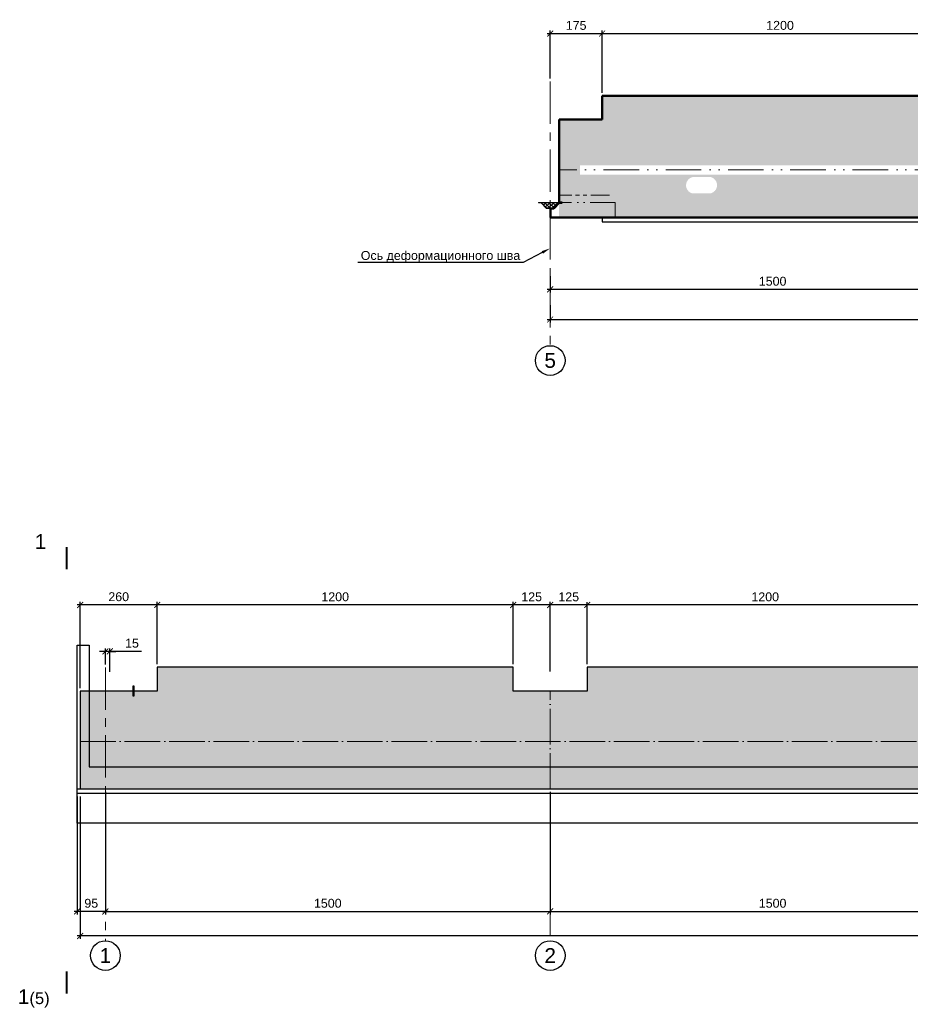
# Model space of a CAD drawing. Header units: millimetres. Extents: x 381297 to 840819, y 463079 to 618741.
# Tile 6 of 14: x 463023 to 493055, y 498613 to 531797. Entities that reach past the tile are written whole.
import ezdxf
from ezdxf import colors
from ezdxf.entities.mleader import LeaderData, LeaderLine
from ezdxf.math import Vec2, Vec3

# ---------------------------------------------------------------- set-up
doc = ezdxf.new("R2010")
doc.units = ezdxf.units.MM
for name, pattern in [('ACAD_ISO04W100', [30, 24, -3, 0, -3]), ('ACAD_ISO12W100', [21, 12, -3, 0, -3, 0, -3]), ('DASHED', [9, 6, -3]), ('PHANTOM', [63.5, 31.75, -6.35, 6.35, -6.35, 6.35, -6.35]), ('осевая', [50.8, 31.75, -6.35, 6.35, -6.35])]:
    doc.linetypes.add(name, pattern=pattern)
for name, color, linetype, lineweight in [('Бетон', 7, 'Continuous', 50), ('ГТО-2_Размеры', 7, 'Continuous', 15), ('Отдел_Выноски(стрелка)', 7, 'Continuous', 15), ('Отдел_Заглавные надписи', 7, 'Continuous', 30), ('Отдел_Разрезы. Сечения. Узлы', 7, 'Continuous', 15)]:
    doc.layers.add(name, color=color, linetype=linetype, lineweight=lineweight)
doc.layers.add('Оси', color=1, linetype='осевая')
doc.layers.add('Штриховка', color=7, linetype='Continuous')
doc.styles.add('arial', font='arial.ttf')
doc.styles.add('аrial', font='arial.ttf')
doc.styles.add('ариал 0.9', font='arial.ttf', dxfattribs={"width": 0.9})
doc.styles.add('Рогун1', font='arial.ttf')
doc.dimstyles.new('100 мм', dxfattribs={"dimscale": 100, "dimtxt": 3.5, "dimasz": 2, "dimexe": 1, "dimexo": 1, "dimgap": 1.2, "dimtad": 1, "dimdec": 0, "dimlfac": 0.1, "dimrnd": 0.0001, "dimtxsty": 'Рогун1', "dimblk": 'ARCHTICK', "dimcen": 2.5, "dimdle": 1, "dimaunit": 1, "dimadec": 1, "dimazin": 0, "dimtfac": 1, "dimtdec": 0, "dimtmove": 1, "dimatfit": 3, "dimldrblk": 'ARCHTICK', "dimfxl": 1, "dimtfill": 1, "dimarcsym": 0})

# ---------------------------------------------------------------- blocks, each defined once
blk = doc.blocks.new('_ArchTick')
at = {"color": 0, "linetype": 'ByBlock', "const_width": 0.15}
blk.add_lwpolyline([(-0.5, -0.5), (0.5, 0.5)], dxfattribs=at)
blk = doc.blocks.new('*D5')
at = {"layer": 'Defpoints', "color": 0, "transparency": 16777216}
for p in [(465912, 505871), (480912, 505871), (480912, 501743)]:
    blk.add_point(p, dxfattribs=at)
at = {"layer": 'ГТО-2_Размеры', "color": 0, "lineweight": -2, "transparency": 16777216}
for p, q in [((465912, 505771), (465912, 501643)), ((480912, 505771), (480912, 501643)), ((465812, 501743), (481012, 501743))]:
    blk.add_line(p, q, dxfattribs=at)
at = {"layer": 'ГТО-2_Размеры', "color": 0, "lineweight": -2, "transparency": 16777216, "xscale": 200, "yscale": 200, "zscale": 200, "rotation": 180}
blk.add_blockref('_ArchTick', (465912, 501743), dxfattribs=at)
at = {"layer": 'ГТО-2_Размеры', "color": 0, "lineweight": -2, "transparency": 16777216, "xscale": 200, "yscale": 200, "zscale": 200}
blk.add_blockref('_ArchTick', (480912, 501743), dxfattribs=at)
at = {"layer": 'ГТО-2_Размеры', "color": 0, "transparency": 16777216, "insert": (473412, 502016), "char_height": 300, "attachment_point": 5, "style": 'Рогун1'}
blk.add_mtext('1500', dxfattribs=at)
blk = doc.blocks.new('*D6')
at = {"layer": 'Defpoints', "color": 0, "transparency": 16777216}
for p in [(480912, 505721), (495912, 502915), (495912, 501743)]:
    blk.add_point(p, dxfattribs=at)
at = {"layer": 'ГТО-2_Размеры', "color": 0, "lineweight": -2, "transparency": 16777216}
for p, q in [((480912, 505621), (480912, 501643)), ((495912, 502815), (495912, 501643)), ((480812, 501743), (496012, 501743))]:
    blk.add_line(p, q, dxfattribs=at)
at = {"layer": 'ГТО-2_Размеры', "color": 0, "lineweight": -2, "transparency": 16777216, "xscale": 200, "yscale": 200, "zscale": 200, "rotation": 180}
blk.add_blockref('_ArchTick', (480912, 501743), dxfattribs=at)
at = {"layer": 'ГТО-2_Размеры', "color": 0, "lineweight": -2, "transparency": 16777216, "xscale": 200, "yscale": 200, "zscale": 200}
blk.add_blockref('_ArchTick', (495912, 501743), dxfattribs=at)
at = {"layer": 'ГТО-2_Размеры', "color": 0, "transparency": 16777216, "insert": (488412, 502016), "char_height": 300, "attachment_point": 5, "style": 'Рогун1'}
blk.add_mtext('1500', dxfattribs=at)
blk = doc.blocks.new('*D4')
at = {"layer": 'Defpoints', "color": 0, "transparency": 16777216}
for p in [(465062, 505716), (525912, 504621), (465062, 500916)]:
    blk.add_point(p, dxfattribs=at)
at = {"layer": 'ГТО-2_Размеры', "color": 0, "lineweight": -2, "transparency": 16777216}
for p, q in [((465062, 505616), (465062, 500816)), ((525912, 504521), (525912, 500816)), ((526012, 500916), (464962, 500916))]:
    blk.add_line(p, q, dxfattribs=at)
at = {"layer": 'ГТО-2_Размеры', "color": 0, "lineweight": -2, "transparency": 16777216, "xscale": 200, "yscale": 200, "zscale": 200, "rotation": 180}
blk.add_blockref('_ArchTick', (465062, 500916), dxfattribs=at)
at = {"layer": 'ГТО-2_Размеры', "color": 0, "lineweight": -2, "transparency": 16777216, "xscale": 200, "yscale": 200, "zscale": 200}
blk.add_blockref('_ArchTick', (525912, 500916), dxfattribs=at)
at = {"layer": 'ГТО-2_Размеры', "color": 0, "transparency": 16777216, "insert": (495009, 501189), "char_height": 300, "attachment_point": 5, "style": 'Рогун1'}
blk.add_mtext('6085', dxfattribs=at)
blk = doc.blocks.new('*D12')
at = {"layer": 'Defpoints', "color": 0, "transparency": 16777216}
for p in [(482162, 512071), (482162, 509971), (494162, 509971)]:
    blk.add_point(p, dxfattribs=at)
at = {"layer": 'ГТО-2_Размеры', "color": 0, "lineweight": -2, "transparency": 16777216}
for p, q in [((494262, 512071), (482062, 512071)), ((482162, 510071), (482162, 512171)), ((494162, 510071), (494162, 512171))]:
    blk.add_line(p, q, dxfattribs=at)
at = {"layer": 'ГТО-2_Размеры', "color": 0, "lineweight": -2, "transparency": 16777216, "xscale": 200, "yscale": 200, "zscale": 200, "rotation": 180}
blk.add_blockref('_ArchTick', (482162, 512071), dxfattribs=at)
at = {"layer": 'ГТО-2_Размеры', "color": 0, "lineweight": -2, "transparency": 16777216, "xscale": 200, "yscale": 200, "zscale": 200}
blk.add_blockref('_ArchTick', (494162, 512071), dxfattribs=at)
at = {"layer": 'ГТО-2_Размеры', "color": 0, "transparency": 16777216, "insert": (488162, 512344), "char_height": 300, "attachment_point": 5, "style": 'Рогун1'}
blk.add_mtext('1200', dxfattribs=at)
blk = doc.blocks.new('*D13')
at = {"layer": 'Defpoints', "color": 0, "transparency": 16777216}
for p in [(479662, 512072), (479662, 509971), (480912, 509724)]:
    blk.add_point(p, dxfattribs=at)
at = {"layer": 'ГТО-2_Размеры', "color": 0, "lineweight": -2, "transparency": 16777216}
for p, q in [((481012, 512072), (479562, 512072)), ((479662, 510071), (479662, 512172)), ((480912, 509824), (480912, 512172))]:
    blk.add_line(p, q, dxfattribs=at)
at = {"layer": 'ГТО-2_Размеры', "color": 0, "lineweight": -2, "transparency": 16777216, "xscale": 200, "yscale": 200, "zscale": 200, "rotation": 180}
blk.add_blockref('_ArchTick', (479662, 512072), dxfattribs=at)
at = {"layer": 'ГТО-2_Размеры', "color": 0, "lineweight": -2, "transparency": 16777216, "xscale": 200, "yscale": 200, "zscale": 200}
blk.add_blockref('_ArchTick', (480912, 512072), dxfattribs=at)
at = {"layer": 'ГТО-2_Размеры', "color": 0, "transparency": 16777216, "insert": (480287, 512345), "char_height": 300, "attachment_point": 5, "style": 'Рогун1'}
blk.add_mtext('125', dxfattribs=at)
blk = doc.blocks.new('*D14')
at = {"layer": 'Defpoints', "color": 0, "transparency": 16777216}
for p in [(467662, 512073), (467662, 509971), (479662, 509971)]:
    blk.add_point(p, dxfattribs=at)
at = {"layer": 'ГТО-2_Размеры', "color": 0, "lineweight": -2, "transparency": 16777216}
for p, q in [((479762, 512073), (467562, 512073)), ((467662, 510071), (467662, 512173)), ((479662, 510071), (479662, 512173))]:
    blk.add_line(p, q, dxfattribs=at)
at = {"layer": 'ГТО-2_Размеры', "color": 0, "lineweight": -2, "transparency": 16777216, "xscale": 200, "yscale": 200, "zscale": 200, "rotation": 180}
blk.add_blockref('_ArchTick', (467662, 512073), dxfattribs=at)
at = {"layer": 'ГТО-2_Размеры', "color": 0, "lineweight": -2, "transparency": 16777216, "xscale": 200, "yscale": 200, "zscale": 200}
blk.add_blockref('_ArchTick', (479662, 512073), dxfattribs=at)
at = {"layer": 'ГТО-2_Размеры', "color": 0, "transparency": 16777216, "insert": (473662, 512346), "char_height": 300, "attachment_point": 5, "style": 'Рогун1'}
blk.add_mtext('1200', dxfattribs=at)
blk = doc.blocks.new('*D15')
at = {"layer": 'Defpoints', "color": 0, "transparency": 16777216}
for p in [(465062, 512074), (467662, 509971), (465062, 509171)]:
    blk.add_point(p, dxfattribs=at)
at = {"layer": 'ГТО-2_Размеры', "color": 0, "lineweight": -2, "transparency": 16777216}
for p, q in [((467762, 512074), (464962, 512074)), ((465062, 509271), (465062, 512174)), ((467662, 510071), (467662, 512174))]:
    blk.add_line(p, q, dxfattribs=at)
at = {"layer": 'ГТО-2_Размеры', "color": 0, "lineweight": -2, "transparency": 16777216, "xscale": 200, "yscale": 200, "zscale": 200, "rotation": 180}
blk.add_blockref('_ArchTick', (465062, 512074), dxfattribs=at)
at = {"layer": 'ГТО-2_Размеры', "color": 0, "lineweight": -2, "transparency": 16777216, "xscale": 200, "yscale": 200, "zscale": 200}
blk.add_blockref('_ArchTick', (467662, 512074), dxfattribs=at)
at = {"layer": 'ГТО-2_Размеры', "color": 0, "transparency": 16777216, "insert": (466362, 512348), "char_height": 300, "attachment_point": 5, "style": 'Рогун1'}
blk.add_mtext('260', dxfattribs=at)
blk = doc.blocks.new('*D16')
at = {"layer": 'Defpoints', "color": 0, "transparency": 16777216}
for p in [(464962, 505721), (465912, 505716), (464962, 501743)]:
    blk.add_point(p, dxfattribs=at)
at = {"layer": 'ГТО-2_Размеры', "color": 0, "lineweight": -2, "transparency": 16777216}
for p, q in [((464962, 505621), (464962, 501643)), ((465912, 505616), (465912, 501643)), ((466012, 501743), (464862, 501743))]:
    blk.add_line(p, q, dxfattribs=at)
at = {"layer": 'ГТО-2_Размеры', "color": 0, "lineweight": -2, "transparency": 16777216, "xscale": 200, "yscale": 200, "zscale": 200, "rotation": 180}
blk.add_blockref('_ArchTick', (464962, 501743), dxfattribs=at)
at = {"layer": 'ГТО-2_Размеры', "color": 0, "lineweight": -2, "transparency": 16777216, "xscale": 200, "yscale": 200, "zscale": 200}
blk.add_blockref('_ArchTick', (465912, 501743), dxfattribs=at)
at = {"layer": 'ГТО-2_Размеры', "color": 0, "transparency": 16777216, "insert": (465437, 502016), "char_height": 300, "attachment_point": 5, "style": 'Рогун1'}
blk.add_mtext('95', dxfattribs=at)
blk = doc.blocks.new('*D24')
at = {"layer": 'Defpoints', "color": 0, "transparency": 16777216}
for p in [(480912, 512071), (480912, 509971), (482162, 509971)]:
    blk.add_point(p, dxfattribs=at)
at = {"layer": 'ГТО-2_Размеры', "color": 0, "lineweight": -2, "transparency": 16777216}
for p, q in [((482262, 512071), (480812, 512071)), ((480912, 510071), (480912, 512171)), ((482162, 510071), (482162, 512171))]:
    blk.add_line(p, q, dxfattribs=at)
at = {"layer": 'ГТО-2_Размеры', "color": 0, "lineweight": -2, "transparency": 16777216, "xscale": 200, "yscale": 200, "zscale": 200, "rotation": 180}
blk.add_blockref('_ArchTick', (480912, 512071), dxfattribs=at)
at = {"layer": 'ГТО-2_Размеры', "color": 0, "lineweight": -2, "transparency": 16777216, "xscale": 200, "yscale": 200, "zscale": 200}
blk.add_blockref('_ArchTick', (482162, 512071), dxfattribs=at)
at = {"layer": 'ГТО-2_Размеры', "color": 0, "transparency": 16777216, "insert": (481537, 512344), "char_height": 300, "attachment_point": 5, "style": 'Рогун1'}
blk.add_mtext('125', dxfattribs=at)
blk = doc.blocks.new('*D41')
at = {"layer": 'Defpoints', "color": 0, "transparency": 16777216}
for p in [(465912, 510508), (465912, 509968), (466062, 509715)]:
    blk.add_point(p, dxfattribs=at)
at = {"layer": 'ГТО-2_Размеры', "color": 0, "lineweight": -2, "transparency": 16777216}
for p, q in [((465912, 510508), (465712, 510508)), ((465912, 510068), (465912, 510608)), ((466062, 510508), (465912, 510508)), ((466062, 510508), (465912, 510508)), ((466062, 509815), (466062, 510608)), ((466062, 510508), (466262, 510508)), ((467131, 510508), (466062, 510508))]:
    blk.add_line(p, q, dxfattribs=at)
at = {"layer": 'ГТО-2_Размеры', "color": 0, "lineweight": -2, "transparency": 16777216, "xscale": 200, "yscale": 200, "zscale": 200}
blk.add_blockref('_ArchTick', (465912, 510508), dxfattribs=at)
at = {"layer": 'ГТО-2_Размеры', "color": 0, "lineweight": -2, "transparency": 16777216, "xscale": 200, "yscale": 200, "zscale": 200, "rotation": 180}
blk.add_blockref('_ArchTick', (466062, 510508), dxfattribs=at)
at = {"layer": 'ГТО-2_Размеры', "color": 0, "transparency": 16777216, "insert": (466809, 510781), "char_height": 300, "attachment_point": 5, "style": 'Рогун1'}
blk.add_mtext('15', dxfattribs=at)
blk = doc.blocks.new('*D136')
at = {"layer": 'Defpoints', "color": 0, "transparency": 16777216}
for p in [(495912, 523319), (480912, 523249), (480912, 522707)]:
    blk.add_point(p, dxfattribs=at)
at = {"layer": 'ГТО-2_Размеры', "color": 0, "lineweight": -2, "transparency": 16777216}
for p, q in [((480912, 523149), (480912, 522607)), ((495912, 523219), (495912, 522607)), ((496012, 522707), (480812, 522707))]:
    blk.add_line(p, q, dxfattribs=at)
at = {"layer": 'ГТО-2_Размеры', "color": 0, "lineweight": -2, "transparency": 16777216, "xscale": 200, "yscale": 200, "zscale": 200, "rotation": 180}
blk.add_blockref('_ArchTick', (480912, 522707), dxfattribs=at)
at = {"layer": 'ГТО-2_Размеры', "color": 0, "lineweight": -2, "transparency": 16777216, "xscale": 200, "yscale": 200, "zscale": 200}
blk.add_blockref('_ArchTick', (495912, 522707), dxfattribs=at)
at = {"layer": 'ГТО-2_Размеры', "color": 0, "transparency": 16777216, "insert": (488412, 522980), "char_height": 300, "attachment_point": 5, "style": 'Рогун1'}
blk.add_mtext('1500', dxfattribs=at)
blk = doc.blocks.new('*D137')
at = {"layer": 'Defpoints', "color": 0, "transparency": 16777216}
for p in [(480912, 522279), (525912, 522166), (525912, 521693)]:
    blk.add_point(p, dxfattribs=at)
at = {"layer": 'ГТО-2_Размеры', "color": 0, "lineweight": -2, "transparency": 16777216}
for p, q in [((480912, 522179), (480912, 521593)), ((525912, 522066), (525912, 521593)), ((480812, 521693), (526012, 521693))]:
    blk.add_line(p, q, dxfattribs=at)
at = {"layer": 'ГТО-2_Размеры', "color": 0, "lineweight": -2, "transparency": 16777216, "xscale": 200, "yscale": 200, "zscale": 200, "rotation": 180}
blk.add_blockref('_ArchTick', (480912, 521693), dxfattribs=at)
at = {"layer": 'ГТО-2_Размеры', "color": 0, "lineweight": -2, "transparency": 16777216, "xscale": 200, "yscale": 200, "zscale": 200}
blk.add_blockref('_ArchTick', (525912, 521693), dxfattribs=at)
at = {"layer": 'ГТО-2_Размеры', "color": 0, "transparency": 16777216, "insert": (503412, 521966), "char_height": 300, "attachment_point": 5, "style": 'Рогун1'}
blk.add_mtext('4500', dxfattribs=at)
blk = doc.blocks.new('*D138')
at = {"layer": 'Defpoints', "color": 0, "transparency": 16777216}
for p in [(494662, 531329), (482662, 529234), (494662, 529234)]:
    blk.add_point(p, dxfattribs=at)
at = {"layer": 'ГТО-2_Размеры', "color": 0, "lineweight": -2, "transparency": 16777216}
for p, q in [((482562, 531329), (494762, 531329)), ((482662, 529334), (482662, 531429)), ((494662, 529334), (494662, 531429))]:
    blk.add_line(p, q, dxfattribs=at)
at = {"layer": 'ГТО-2_Размеры', "color": 0, "lineweight": -2, "transparency": 16777216, "xscale": 200, "yscale": 200, "zscale": 200, "rotation": 180}
blk.add_blockref('_ArchTick', (482662, 531329), dxfattribs=at)
at = {"layer": 'ГТО-2_Размеры', "color": 0, "lineweight": -2, "transparency": 16777216, "xscale": 200, "yscale": 200, "zscale": 200}
blk.add_blockref('_ArchTick', (494662, 531329), dxfattribs=at)
at = {"layer": 'ГТО-2_Размеры', "color": 0, "transparency": 16777216, "insert": (488662, 531603), "char_height": 300, "attachment_point": 5, "style": 'Рогун1'}
blk.add_mtext('1200', dxfattribs=at)
blk = doc.blocks.new('*D146')
at = {"layer": 'Defpoints', "color": 0, "transparency": 16777216}
for p in [(482662, 531329), (480912, 529712), (482662, 529234)]:
    blk.add_point(p, dxfattribs=at)
at = {"layer": 'ГТО-2_Размеры', "color": 0, "lineweight": -2, "transparency": 16777216}
for p, q in [((480812, 531329), (482762, 531329)), ((480912, 529812), (480912, 531429)), ((482662, 529334), (482662, 531429))]:
    blk.add_line(p, q, dxfattribs=at)
at = {"layer": 'ГТО-2_Размеры', "color": 0, "lineweight": -2, "transparency": 16777216, "xscale": 200, "yscale": 200, "zscale": 200, "rotation": 180}
blk.add_blockref('_ArchTick', (480912, 531329), dxfattribs=at)
at = {"layer": 'ГТО-2_Размеры', "color": 0, "lineweight": -2, "transparency": 16777216, "xscale": 200, "yscale": 200, "zscale": 200}
blk.add_blockref('_ArchTick', (482662, 531329), dxfattribs=at)
at = {"layer": 'ГТО-2_Размеры', "color": 0, "transparency": 16777216, "insert": (481787, 531603), "char_height": 300, "attachment_point": 5, "style": 'Рогун1'}
blk.add_mtext('175', dxfattribs=at)

msp = doc.modelspace()

# ---------------------------------------------------------------- hatches: boundary and pattern name
h = msp.add_hatch()
h.set_pattern_fill('ANSI37', color=256, scale=30)
h.set_pattern_definition([(45, (-59952.62, 19262.56), (-67.351921, 67.351921), []), (135, (-59952.62, 19262.56), (-67.351921, -67.351921), [])])
h.paths.add_polyline_path([(481162.3640495, 525627.6628954), (481211.9873109, 525627.2747804), (481039.0215898, 525454.3090593), (480799.1243941, 525440.1376973), (480611.9873109, 525627.2747804)])
at = {"layer": 'Штриховка', "lineweight": 15}
h = msp.add_hatch(dxfattribs=at)
h.set_pattern_fill('AR-CONC', color=256, scale=10)
h.set_pattern_definition([(50, (58235.3, 11305.8), (1821.8467, -159.391), [190.5, -2095.5]), (355, (58235.3, 11305.8), (-352.434, 1910.5685), [152.4, -1676.406]), (100.45144, (58387, 11292.5), (1469.4125, 1751.1775), [161.9, -1780.9024]), (46.1842, (58235.3, 11813.8), (2710.7904, -420.423), [285.75, -3143.25]), (96.63556, (58461.2, 11778.8), (2374.041, 2474.261), [242.85, -2671.356]), (351.18415, (58235.3, 11813.8), (2374.041, 2474.261), [228.6, -2514.597]), (21, (58489.3, 11686.8), (1516.144, -1022.652), [190.5, -2095.5]), (326, (58489.3, 11686.8), (618.0203, 1841.8797), [152.4, -1676.4]), (71.45144, (58615.6, 11601.6), (2134.164, 819.2277), [161.9, -1780.8994]), (37.5, (58235.26, 11305.8), (30.88603, 845.5504), [0, -1656.08, 0, -1701.8, 0, -1682.75]), (7.5, (58235.3, 11305.8), (668.1966, 1001.8057), [0, -970.28, 0, -1617.98, 0, -641.35]), (327.5, (57668.84, 11305.8), (1355.90595, -57.28744), [0, -635, 0, -1981.2, 0, -2628.9]), (317.5, (57414.8, 11305.8), (1481.2918, 254.265), [0, -825.5, 0, -1315.72, 0, -1866.9])])
edge = h.paths.add_edge_path(flags=16)
edge.add_line((486313.8995047, 526495.6345275), (485732.6315384, 526495.6345275))
edge.add_arc((485776.6123379, 526215.8659352), 283.2044773, 98.9340203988, 257.1304389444)
edge.add_line((485713.5335722, 525939.7756505), (486294.8015387, 525939.7756505))
edge.add_arc((486255.9777219, 526219.3670614), 282.2740615, 277.9054892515, 438.1589701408)
h.paths.add_polyline_path([(525911.9873704, 525133.8988331), (525911.9873704, 528433.8988331), (522911.9873702, 528433.8988331), (522911.9873702, 529966.8988331), (513911.9873702, 529966.8988331), (513911.9873702, 528433.8988331), (509161.9873707, 528433.8988331), (509161.9873707, 529233.8988331), (497161.9873703, 529233.8988331), (497161.9873703, 528433.8988331), (494661.9873703, 528433.8988331), (494661.9873703, 529233.8988331), (482661.9873702, 529233.8988331), (482661.9873702, 528433.8988331), (481211.9873704, 528433.8996882), (481211.9873704, 525133.8996882), (481911.9873704, 525133.8988331)])
h.paths.add_polyline_path([(525911.9873704, 526573.898833), (525911.9873704, 526893.8988325), (481911.9873702, 526893.8988303), (481911.9873702, 526573.898833)], flags=17)
at = {"layer": 'Штриховка', "lineweight": 13}
h = msp.add_hatch(dxfattribs=at)
h.set_pattern_fill('AR-CONC', color=256, scale=10)
h.set_pattern_definition([(50, (118187.9, -7956.8), (1821.8467, -159.391), [190.5, -2095.5]), (355, (118187.9, -7956.8), (-352.434, 1910.5685), [152.4, -1676.406]), (100.45144, (118339.7, -7970), (1469.4125, 1751.1775), [161.9, -1780.9024]), (46.1842, (118187.9, -7448.8), (2710.7904, -420.423), [285.75, -3143.25]), (96.63556, (118413.8, -7483.8), (2374.041, 2474.261), [242.85, -2671.356]), (351.18415, (118188, -7448.8), (2374.041, 2474.261), [228.6, -2514.597]), (21, (118441.9, -7575.8), (1516.144, -1022.652), [190.5, -2095.5]), (326, (118441.9, -7575.8), (618.0203, 1841.8797), [152.4, -1676.4]), (71.45144, (118568.2, -7661), (2134.164, 819.2277), [161.9, -1780.8994]), (37.5, (118187.9, -7956.8), (30.88603, 845.5504), [0, -1656.08, 0, -1701.8, 0, -1682.75]), (7.5, (118187.9, -7956.8), (668.1966, 1001.8057), [0, -970.28, 0, -1617.98, 0, -641.35]), (327.5, (117621.46, -7956.8), (1355.90595, -57.28744), [0, -635, 0, -1981.2, 0, -2628.9]), (317.5, (117367.5, -7956.8), (1481.2918, 254.265), [0, -825.5, 0, -1315.72, 0, -1866.9])])
h.paths.add_polyline_path([(467661.9873703, 509171.3392228), (465061.9873703, 509171.3392228), (465061.9873703, 505871.3392228), (524911.9873703, 505871.3392228), (525611.9873703, 505871.340078), (525611.9873703, 509171.340078), (524161.9873705, 509171.3392228), (524161.9873705, 509971.3392228), (512161.9873704, 509971.3392228), (512161.9873704, 509171.3392228), (509661.9873704, 509171.3392228), (509661.9873704, 509971.3392228), (497661.9873701, 509971.3392228), (497661.9873701, 509171.3392228), (494161.9873705, 509171.3392228), (494161.9873705, 509971.3392228), (482161.9873704, 509971.3392228), (482161.9873704, 509171.3392228), (479661.9873704, 509171.3392228), (479661.9873704, 509971.3392228), (467661.9873703, 509971.3392228)])

# ---------------------------------------------------------------- linework, layer by layer
msp.add_line((481211.9873109, 525627.2747804), (480611.9873109, 525627.2747804))
at = {"color": 4, "linetype": 'ACAD_ISO12W100', "lineweight": 15, "ltscale": 100}
msp.add_line((483101.9873702, 525633.8988331), (483101.9873702, 525133.9005024), dxfattribs=at)
at = {"color": 3, "lineweight": 30}
for p, q in [((482661.9873702, 525133.8128259), (482661.9873702, 524983.8128259)), ((482661.9873702, 524983.8128259), (526011.9873704, 524983.8128259))]:
    msp.add_line(p, q, dxfattribs=at)
at = {"color": 4, "linetype": 'ACAD_ISO12W100', "lineweight": 15, "ltscale": 100}
msp.add_lwpolyline([(525911.9873704, 526733.8988331), (481211.9873704, 526733.8988331)], dxfattribs=at)
at = {"linetype": 'DASHED', "ltscale": 10, "const_width": 10}
for points in [[(480611.9873109, 525633.8128259), (480511.9873704, 525633.8128259)], [(481311.9873109, 525633.8128259), (481211.9873704, 525633.8128259)], [(481011.9873109, 525433.5477701), (480795.3723952, 525433.5477701), (480611.9873109, 525620.1479686), (480512.0685951, 525619.9584837)], [(480811.9873109, 525447.3562093), (481042.1486345, 525447.3562093), (481211.9873109, 525620.2263266), (481311.9873109, 525620.2204113)]]:
    msp.add_lwpolyline(points, dxfattribs=at)
at = {"color": 4, "linetype": 'ACAD_ISO12W100', "lineweight": 15, "ltscale": 70}
msp.add_lwpolyline([(483101.9873702, 525633.8988331), (481211.9873704, 525633.8988331)], dxfattribs=at)
at = {"color": 6, "lineweight": 25}
msp.add_lwpolyline([(466888.1064972, 509011.3394778), (466888.1064972, 509331.3394778), (466835.8682434, 509331.3394778), (466835.8682434, 509011.3394778)], close=True, dxfattribs=at)
at = {"color": 4, "linetype": 'ACAD_ISO04W100', "lineweight": 15, "ltscale": 50}
for points in [[(480911.9873703, 505871.3396702), (480911.9873704, 509171.3392228)], [(465061.9873703, 507471.3392228), (525661.9873703, 507471.3392228)]]:
    msp.add_lwpolyline(points, dxfattribs=at)
at = {"color": 3, "lineweight": 25}
msp.add_lwpolyline([(526352.9525671, 505872.6945339), (527661.9873701, 505872.6945339), (527697.2222727, 505721.2532156), (527197.3975667, 505471.3408627), (524626.5771739, 505471.3408627), (524126.752468, 505721.2532156), (464961.9873703, 505721.2532156), (464961.9873703, 505871.3392228), (465061.9873703, 505871.3392228)], dxfattribs=at)
for centre in [(480911.9873704, 520310.3154479), (465911.9873703, 500255.559852), (480911.9873703, 500255.559852)]:
    msp.add_circle(centre, 500)
at = {"layer": 'Бетон', "color": 2, "ltscale": 10}
for p, q in [((482661.9873702, 528433.8988331), (482661.9873702, 529233.8988331)), ((482661.9873702, 529233.8988331), (494661.9873703, 529233.8988331)), ((481211.9873704, 525633.8128259), (481211.9873704, 528433.8988331)), ((481211.9873704, 528433.8988331), (482661.9873702, 528433.8988331)), ((480926.9873704, 525433.8128259), (481038.9873704, 525433.8128259)), ((480926.9873704, 525433.8128259), (480926.9873704, 525133.8128259)), ((481212.2851422, 525620.8128259), (481038.9873704, 525433.8128259)), ((481311.9873704, 525633.8128259), (481311.9873704, 525620.8128259)), ((525911.9873704, 525133.8992808), (480926.9873704, 525133.9005514))]:
    msp.add_line(p, q, dxfattribs=at)
at = {"layer": 'Бетон', "linetype": 'PHANTOM', "lineweight": 0, "ltscale": 30}
for p, q in [((480511.9873704, 525633.8128259), (480511.9873704, 525620.8128259)), ((480611.6895987, 525620.8128259), (480784.9873704, 525433.8128259)), ((480896.9873704, 525433.8128259), (480784.9873704, 525433.8128259))]:
    msp.add_line(p, q, dxfattribs=at)
at = {"layer": 'Бетон', "linetype": 'PHANTOM', "lineweight": 25, "ltscale": 30}
msp.add_line((480896.9873704, 525433.8128259), (480896.9873704, 525133.8128259), dxfattribs=at)
at = {"layer": 'Бетон', "linetype": 'PHANTOM', "lineweight": 15, "ltscale": 20}
msp.add_lwpolyline([(482913.2888371, 525883.8988331), (481211.9873704, 525883.8988331)], dxfattribs=at)
at = {"layer": 'Бетон', "linetype": 'PHANTOM', "lineweight": 0, "ltscale": 30}
for points in [[(480611.9873704, 525633.8128259), (480511.9873704, 525633.8128259)], [(480611.6895987, 525620.8128259), (480511.9873704, 525620.8128259)]]:
    msp.add_lwpolyline(points, dxfattribs=at)
at = {"layer": 'Бетон', "linetype": 'PHANTOM', "lineweight": 25, "ltscale": 20}
for points in [[(481011.9873109, 525440.1376973), (480799.1243941, 525440.1376973), (480611.9873109, 525627.2747804), (480512.0816828, 525628.1154866)], [(480811.9873109, 525453.9461364), (481039.0215898, 525454.3090593), (481211.9873109, 525627.2747804), (481311.9873109, 525627.2747804)]]:
    msp.add_lwpolyline(points, dxfattribs=at)
at = {"layer": 'Бетон', "color": 2, "ltscale": 10}
for points in [[(481211.9873704, 525633.8128259), (481311.9873704, 525633.8128259)], [(481212.2851422, 525620.8128259), (481311.9873704, 525620.8128259)]]:
    msp.add_lwpolyline(points, dxfattribs=at)
at = {"layer": 'Бетон', "color": 1, "lineweight": 25, "ltscale": 10}
msp.add_lwpolyline([(526161.9873703, 506621.3392228), (527913.288837, 506621.3392228), (527913.288837, 504721.3392228), (464961.9873703, 504721.3392228), (464961.9873703, 510721.3392228), (465361.9873703, 510721.3392228), (465361.9873703, 506621.3392228), (525661.9873703, 506621.3392228)], dxfattribs=at)
at = {"layer": 'Бетон', "color": 2, "lineweight": 25, "ltscale": 10}
msp.add_lwpolyline([(525661.9873703, 505871.3409332), (525661.9873703, 509171.3392228), (524161.9873705, 509171.3392228), (524161.9873705, 509971.3392228), (512161.9873704, 509971.3392228), (512161.9873704, 509171.3392228), (509661.9873704, 509171.3392228), (509661.9873704, 509971.3392228), (497661.9873701, 509971.3392228), (497661.9873701, 509171.3392228), (494161.9873705, 509171.3392228), (494161.9873705, 509971.3392228), (482161.9873704, 509971.3392228), (482161.9873704, 509171.3392228), (479661.9873704, 509171.3392228), (479661.9873704, 509971.3392228), (467661.9873703, 509971.3392228), (467661.9873703, 509171.3392228), (465061.9873703, 509171.3392228), (465061.9873703, 505871.3392228)], close=True, dxfattribs=at)
at = {"layer": 'Оси', "linetype": 'осевая', "lineweight": 15, "ltscale": 45}
for points in [[(480911.9873704, 529711.9738435), (480911.9873704, 520810.3154479)], [(465911.9873703, 509968.0646544), (465911.9873703, 500755.559852)], [(480911.9873703, 504621.3392228), (480911.9873703, 500755.559852)]]:
    msp.add_lwpolyline(points, dxfattribs=at)
at = {"layer": 'Отдел_Разрезы. Сечения. Узлы'}
for points in [[(464608.2776962, 513272.5552496, 75, 75, 0), (464608.3206571, 514022.5552485, 75, 75, 0), (464608.3063368, 513772.5552489, 0, 100, 0), (464108.3063376, 513772.5838895, 0, 0, 0), (463358.3063388, 513772.6268505, 0, 0, 0)], [(464608.669782, 499725.672035, 75, 75, 0), (464608.1246143, 498975.6722332, 75, 75, 0), (464608.3063369, 499225.6721672, 0, 100, 0), (464108.3064689, 499226.0356123, 0, 0, 0), (463358.306667, 499226.5807799, 0, 0, 0)]]:
    msp.add_lwpolyline(points, format="xyseb", dxfattribs=at)

# ---------------------------------------------------------------- texts
at = {"insert": (462963.0783667, 499119.6674735), "char_height": 2.5, "attachment_point": 1, "style": 'аrial'}
msp.add_mtext_dynamic_manual_height_columns('{\\H200x;1\\H0.8x;(5)}', width=3148.469281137, gutter_width=12.5, heights=[0], dxfattribs=at)
at = {"layer": 'Отдел_Заглавные надписи', "char_height": 500, "width": 487.007697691, "attachment_point": 5, "style": 'arial'}
for s, insert in [('5', (480911.9873704, 520310.3154479)), ('1', (465911.9873703, 500255.559852)), ('2', (480911.9873703, 500255.559852))]:
    msp.add_mtext(s, dxfattribs=dict(at, insert=insert))
at = {"layer": 'Отдел_Разрезы. Сечения. Узлы', "style": 'ариал 0.9'}
msp.add_text('1', height=500, rotation=360, dxfattribs=at).set_placement((463530.8685574, 513960.1138169, 1507.2841379))

# ---------------------------------------------------------------- dimensions: what is measured, and where the dimension line sits
at = {"layer": 'ГТО-2_Размеры'}
for base, p1, p2, picture, middle in [((482661.9873702, 531329.4597499), (480911.9873704, 529711.9738435), (482661.9873702, 529233.8988331), '*D146', (481786.9873703, 531602.6316462)), ((494661.9873703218, 531329.4597498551), (482661.9873701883, 529233.8988330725), (494661.9873703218, 529233.8988330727), '*D138', (488661.9873702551, 531602.6316461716)), ((480911.9873704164, 522706.6630621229), (495911.9873704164, 523319.1781321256), (480911.9873704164, 523248.859397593), '*D136', (488411.9873704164, 522979.8349584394)), ((525911.9878177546, 521693.1822593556), (480911.9873704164, 522279.436074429), (525911.9878177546, 522165.7271545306), '*D137', (503411.9875940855, 521966.3541556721))]:
    dim = msp.add_linear_dim(base=base, p1=p1, p2=p2, angle=180, dimstyle='100 мм', override={"dimtxt": 3, "dimdec": 6, "dimtfill": 0}, dxfattribs=at)
    dim.commit()
    dim.dimension.update_dxf_attribs({"geometry": picture, "text_midpoint": middle})
for base, p1, p2, picture, middle in [((465061.9873703, 512074.4001396), (467661.9873703, 509971.3392228), (465061.9873703, 509171.3392228), '*D15', (466361.9873703, 512347.5720359)), ((467661.9873703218, 512073.1501396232), (479661.9873704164, 509971.3392228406), (467661.9873703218, 509971.3392228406), '*D14', (473661.9873703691, 512346.3220359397)), ((479661.9873704, 512071.9001396), (480911.9873704, 509723.6858975), (479661.9873704, 509971.3392228), '*D13', (480286.9873704, 512345.0720359)), ((480911.9873704, 512070.6501396), (482161.9873704, 509971.3392228), (480911.9873704, 509971.3392228), '*D24', (481536.9873704, 512343.8220359)), ((482161.9873704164, 512070.6501396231), (494161.9873705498, 509971.3392228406), (482161.9873704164, 509971.3392228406), '*D12', (488161.9873704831, 512343.8220359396)), ((480911.9873703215, 501742.8757335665), (465911.9873703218, 505871.3392228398), (480911.9873703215, 505871.3392228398), '*D5', (473411.9873703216, 502016.047629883)), ((495911.9873703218, 501742.8757335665), (480911.9873703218, 505721.2532156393), (495911.9873703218, 502915.4053554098), '*D6', (488411.9873703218, 502016.047629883))]:
    dim = msp.add_linear_dim(base=base, p1=p1, p2=p2, dimstyle='100 мм', override={"dimtxt": 3, "dimdec": 6, "dimtfill": 0}, dxfattribs=at)
    dim.commit()
    dim.dimension.update_dxf_attribs({"geometry": picture, "text_midpoint": middle})
for base, p1, p2, picture, middle in [((465911.9873703, 510507.7338216), (466061.9873703, 509714.5397492), (465911.9873703, 509968.0646544), '*D41', (466808.7545278, 510433.4593676)), ((464961.9873703, 501742.8757336), (465911.9873703, 505715.9608967), (464961.9873703, 505721.2532156), '*D16', (465436.9873703, 501742.8757336)), ((465061.9873703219, 500915.7399450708), (525911.9873703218, 504621.3392228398), (465061.9873703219, 505715.9517754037), '*D4', (495008.5018044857, 500915.7399450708))]:
    dim = msp.add_linear_dim(base=base, p1=p1, p2=p2, dimstyle='100 мм', override={"dimtxt": 3, "dimdec": 6, "dimtfill": 0}, dxfattribs=at)
    dim.commit()
    dim.dimension.update_dxf_attribs({"geometry": picture, "text_midpoint": middle, "dimtype": 160})

# ---------------------------------------------------------------- leaders
at = {"layer": 'Отдел_Выноски(стрелка)'}
ml = msp.add_multileader_mtext('Standard', dxfattribs=at)
ml.set_content('Ось деформационного шва', color=256, style='arial')
ml.set_leader_properties()
ml.build(insert=Vec2(0, 0))
ml.multileader.update_dxf_attribs({"text_left_attachment_type": 6, "text_right_attachment_type": 6, "dogleg_length": 136.6171409, "arrow_head_size": 300})
ctx = ml.context
ctx.base_point, ctx.char_height, ctx.arrow_head_size, ctx.plane_origin = Vec3(474522.8938991, 523617.2875538), 300, 300, Vec3(475987.0830042, 529942.7968833)
ctx.left_attachment, ctx.right_attachment = 6, 6
notes = []
notes.append((ctx, [(1, (1, 1, 0), (480003.1426908, 523617.2875538), (-1, 0), 136.6171409, [(0, [(480911.9873704, 524092.3615765)], 0, [])])]))
ctx.mtext.insert, ctx.mtext.width, ctx.mtext.defined_height, ctx.mtext.flow_direction = Vec3(474524.8938991, 524000.5754119), 5389.26103031, 383.2878581, 5
for ctx, leaders in notes:
    for number, flags, end, landing, length, lines in leaders:
        leader = LeaderData()
        leader.index, (leader.has_last_leader_line, leader.has_dogleg_vector, leader.attachment_direction) = number, flags
        leader.last_leader_point, leader.dogleg_vector, leader.dogleg_length = Vec3(end), Vec3(landing), length
        for number, points, colour, breaks in lines:
            line = LeaderLine()
            line.index, line.vertices, line.color, line.breaks = number, Vec3.list(points), colors.encode_raw_color(colour), breaks
            leader.lines.append(line)
        ctx.leaders.append(leader)

doc.saveas('drawing.dxf')
